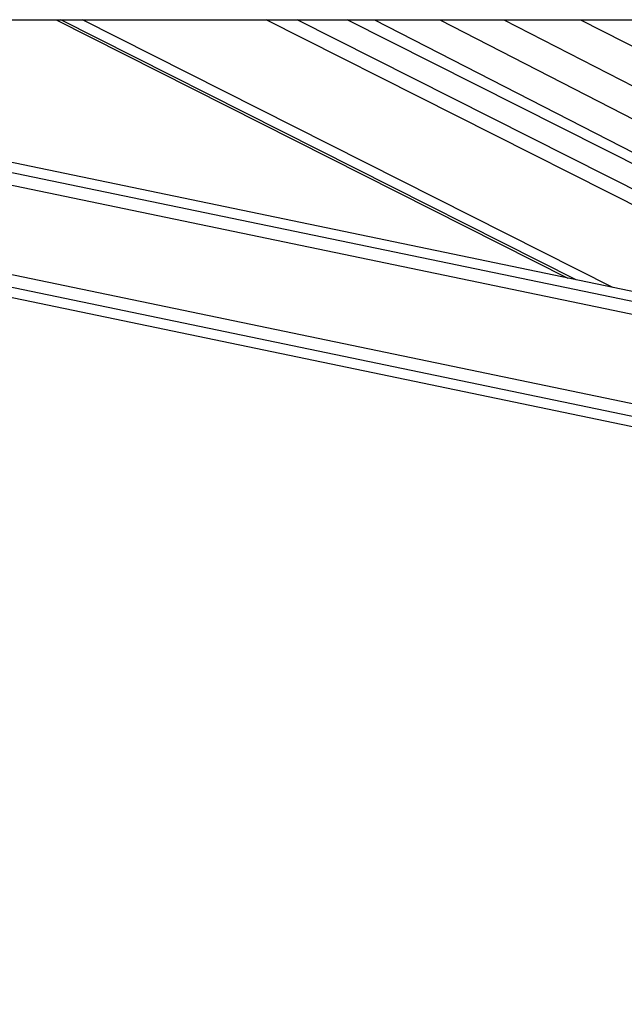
# Paper-space layout 'In-Ground Anchor' of a CAD drawing. Header units: millimetres. Extents: x 1591 to 17407, y 414 to 16227.
# Tile 12 of 67: x 5847 to 6084, y 5514 to 5901. Entities that reach past the tile are written whole.
import ezdxf

# ---------------------------------------------------------------- set-up
doc = ezdxf.new("R2010")
doc.units = ezdxf.units.MM
doc.layers.add('COMPONENT_GEOMETRY', color=7, linetype='Continuous')
doc.styles.add('SLDTEXTSTYLE1', font='TXT', dxfattribs={"width": 0.75})
doc.dimstyles.new('SLDDIMSTYLE0', dxfattribs={"dimtxt": 100, "dimasz": 6.604, "dimexe": 0, "dimexo": 0.0625, "dimgap": 25, "dimtad": 0, "dimtih": 1, "dimtoh": 1, "dimdec": 0, "dimlfac": 0.5, "dimrnd": 1e-09, "dimzin": 12, "dimdsep": 46, "dimtxsty": 'SLDTEXTSTYLE1', "dimsah": 1, "dimcen": 0.09, "dimadec": 0, "dimazin": 3, "dimtfac": 1, "dimtdec": 0, "dimtofl": 0, "dimtmove": 0, "dimatfit": 3, "dimfxl": 1, "dimfrac": 2, "dimtolj": 1, "dimtzin": 12, "dimarcsym": 0})

# ---------------------------------------------------------------- blocks, each defined once
blk = doc.blocks.new('_D_17')
at = {"layer": 'COMPONENT_GEOMETRY', "color": 7, "ltscale": 2}
for p, q in [((8881.73, 5900.55), (9410.21, 5900.55)), ((9403.86, 5900.55), (9403.86, 3746.68)), ((9403.86, 1434.05), (9403.86, 3587.93)), ((3768.31, 1434.05), (9410.21, 1434.05))]:
    blk.add_line(p, q, dxfattribs=at)
for points in [[(9403.86, 5900.55), (9402.84, 5893.95), (9404.88, 5893.95)], [(9403.86, 1434.05), (9404.88, 1440.65), (9402.84, 1440.65)]]:
    blk.add_solid(points, dxfattribs=at)
at = {"layer": 'COMPONENT_GEOMETRY', "color": 7, "ltscale": 2, "insert": (9256.08, 3716.83), "char_height": 100, "attachment_point": 1, "style": 'SLDTEXTSTYLE1'}
blk.add_mtext('2233', dxfattribs=at)

psp = doc.layouts.new('In-Ground Anchor')

# ---------------------------------------------------------------- linework, layer by layer
at = {"color": 7, "linetype": 'Continuous', "lineweight": 25, "ltscale": 2}
for p, q in [((3770.62, 5900.55), (6310.54, 5900.55)), ((5317.66, 5900.55), (6159.76, 5725.58)), ((6170.34, 5776.49), (5573.27, 5900.55)), ((5860.9, 5900.55), (6062.12, 5798.98)), ((6215.47, 5779.32), (5975.3, 5900.55)), ((5986.1, 5900.55), (6248.56, 5765.68)), ((6036.9, 5900.55), (6297.5, 5766.63))]:
    psp.add_line(p, q, dxfattribs=at)
at = {"color": 8, "linetype": 'Continuous', "lineweight": 25, "ltscale": 2}
for p, q in [((6160.56, 5729.38), (5336.75, 5900.55)), ((6161.56, 5734.2), (5360.94, 5900.55)), ((6168.55, 5767.83), (5529.79, 5900.55)), ((6169.55, 5772.66), (5554.01, 5900.55)), ((6065.37, 5798.31), (5862.81, 5900.55)), ((6079.85, 5795.3), (5871.33, 5900.55)), ((6200.77, 5770.71), (5943.54, 5900.55)), ((6205.13, 5774.66), (5955.72, 5900.55)), ((6011.77, 5900.55), (6260.41, 5772.78)), ((6067.14, 5900.55), (6297.48, 5782.18))]:
    psp.add_line(p, q, dxfattribs=at)

# ---------------------------------------------------------------- dimensions: what is measured, and where the dimension line sits
at = {"layer": 'COMPONENT_GEOMETRY', "color": 7, "ltscale": 2}
dim = psp.add_linear_dim(base=(9403.86, 1434.05), p1=(8879.19, 5900.55), p2=(3765.77, 1434.05), angle=90, dimstyle='SLDDIMSTYLE0', dxfattribs=at)
dim.commit()
dim.dimension.update_dxf_attribs({"geometry": '_D_17', "text_midpoint": (9403.86, 3667.3), "dimtype": 160})

doc.saveas('drawing.dxf')
